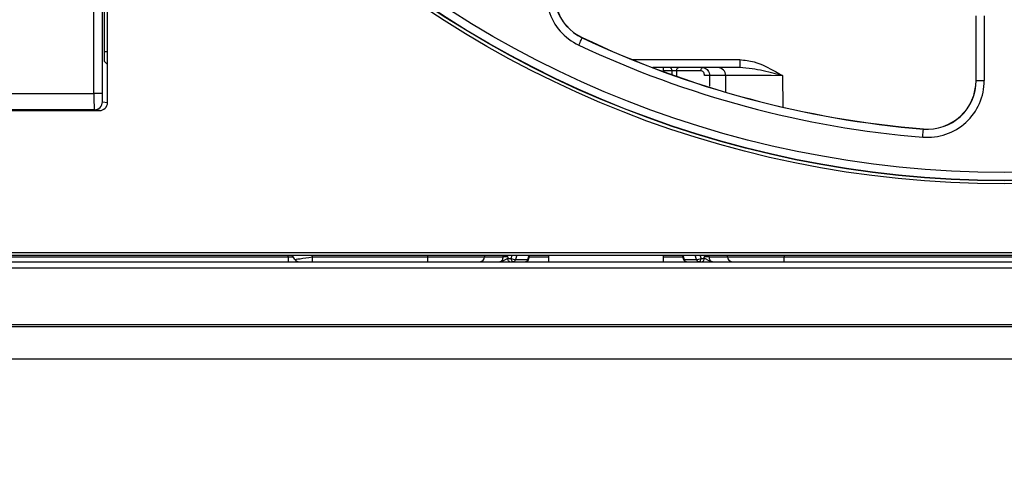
# Paper-space layout 'Sheet1' of a CAD drawing. Header units: millimetres. Extents: x 0 to 420, y 0 to 297.
# Tile 4 of 130: x 47.61 to 59.77, y 46.15 to 51.57. Entities that reach past the tile are written whole.
import ezdxf

# ---------------------------------------------------------------- set-up
doc = ezdxf.new("R2010")
doc.units = ezdxf.units.MM
doc.layers.add('SLD-0', color=179, linetype='Continuous')
doc.styles.add('SLDTEXTSTYLE1', font='TXT', dxfattribs={"width": 0.75})
doc.styles.add('SLDTEXTSTYLE3', font='TXT', dxfattribs={"width": 0.96})
doc.dimstyles.new('SLDDIMSTYLE1', dxfattribs={"dimtxt": 2.5, "dimasz": 3.302, "dimexe": 0, "dimexo": 0.0625, "dimtad": 1, "dimdec": 1, "dimlfac": 5, "dimrnd": 1e-09, "dimzin": 4, "dimdsep": 46, "dimtxsty": 'SLDTEXTSTYLE1', "dimblk1": 'NONE', "dimblk2": 'NONE', "dimsah": 1, "dimcen": 0.09, "dimadec": 0, "dimazin": 1, "dimtfac": 1, "dimtofl": 0, "dimtmove": 0, "dimatfit": 3, "dimldrblk": 'NONE', "dimfxl": 0, "dimfrac": 2, "dimtolj": 1, "dimtzin": 12, "dimarcsym": 0})
doc.dimstyles.new('SLDDIMSTYLE2', dxfattribs={"dimtxt": 2.5, "dimasz": 3.302, "dimexe": 0, "dimexo": 0.0625, "dimtad": 1, "dimdec": 0, "dimlfac": 5, "dimrnd": 1e-09, "dimzin": 12, "dimdsep": 46, "dimtxsty": 'SLDTEXTSTYLE1', "dimblk1": 'NONE', "dimblk2": 'NONE', "dimsah": 1, "dimcen": 0.09, "dimadec": 0, "dimazin": 3, "dimtfac": 1, "dimtofl": 0, "dimtmove": 0, "dimatfit": 3, "dimldrblk": 'NONE', "dimfxl": 0, "dimfrac": 2, "dimtolj": 1, "dimtzin": 12, "dimarcsym": 0})
doc.dimstyles.new('SLDDIMSTYLE3', dxfattribs={"dimtxt": 2.5, "dimasz": 3.302, "dimexe": 0, "dimexo": 0.0625, "dimtad": 1, "dimdec": 1, "dimlfac": 5, "dimrnd": 1e-09, "dimzin": 4, "dimdsep": 46, "dimtxsty": 'SLDTEXTSTYLE1', "dimblk1": 'NONE', "dimblk2": 'NONE', "dimsah": 1, "dimcen": 0, "dimadec": 0, "dimazin": 1, "dimtfac": 1, "dimtmove": 0, "dimatfit": 3, "dimldrblk": 'NONE', "dimfxl": 0, "dimfrac": 2, "dimtolj": 1, "dimtzin": 12, "dimarcsym": 0})
doc.dimstyles.new('SLDDIMSTYLE4', dxfattribs={"dimtxt": 2.5, "dimasz": 3.302, "dimexe": 0, "dimexo": 0.0625, "dimtad": 1, "dimdec": 1, "dimlfac": 5, "dimrnd": 1e-09, "dimzin": 12, "dimdsep": 46, "dimtxsty": 'SLDTEXTSTYLE1', "dimblk1": 'NONE', "dimblk2": 'NONE', "dimsah": 1, "dimcen": 0, "dimadec": 0, "dimazin": 3, "dimtfac": 1, "dimtmove": 0, "dimatfit": 3, "dimldrblk": 'NONE', "dimfxl": 0, "dimfrac": 2, "dimtolj": 1, "dimtzin": 12, "dimarcsym": 0})

# ---------------------------------------------------------------- blocks, each defined once
blk = doc.blocks.new('_D_13')
at = {"layer": 'SLD-0', "color": 179}
for p, q in [((43.958, 47.682), (43.958, 22.994)), ((133.36, 47.656), (133.36, 22.994)), ((43.958, 23.994), (46.958, 24.494)), ((46.958, 23.494), (46.958, 24.494)), ((130.36, 24.494), (133.36, 23.994)), ((130.36, 24.494), (130.36, 23.494)), ((46.958, 23.494), (43.958, 23.994)), ((43.958, 23.994), (46.958, 23.994)), ((43.958, 23.994), (133.36, 23.994)), ((133.36, 23.994), (130.36, 23.494)), ((133.36, 23.994), (130.36, 23.994))]:
    blk.add_line(p, q, dxfattribs=at)
at = {"layer": 'SLD-0', "color": 179, "insert": (84.502, 27.029), "char_height": 2.5, "attachment_point": 1, "style": 'SLDTEXTSTYLE3'}
blk.add_mtext('447.0', dxfattribs=at)
blk = doc.blocks.new('_None')
blk = doc.blocks.new('_D_14')
at = {"layer": 'SLD-0', "color": 179}
for p, q in [((44.654, 47.335), (44.654, 30.889)), ((132.654, 47.335), (132.654, 30.889)), ((44.654, 31.889), (47.654, 32.389)), ((47.654, 31.389), (47.654, 32.389)), ((129.654, 32.389), (132.654, 31.889)), ((129.654, 32.389), (129.654, 31.389)), ((47.654, 31.389), (44.654, 31.889)), ((44.654, 31.889), (47.654, 31.889)), ((44.654, 31.889), (132.654, 31.889)), ((132.654, 31.889), (129.654, 31.389)), ((132.654, 31.889), (129.654, 31.889))]:
    blk.add_line(p, q, dxfattribs=at)
for centre, start, end in [((88.466, 33.874), 153.4349, 206.5651), ((88.841, 33.874), 333.4349, 26.5651)]:
    blk.add_arc(centre, 4.437, start, end, dxfattribs=at)
at = {"layer": 'SLD-0', "color": 179, "insert": (84.497, 34.924), "char_height": 2.5, "attachment_point": 1, "style": 'SLDTEXTSTYLE3'}
blk.add_mtext('440.0', dxfattribs=at)
blk = doc.blocks.new('_D_15')
at = {"layer": 'SLD-0', "color": 179}
for p, q in [((47.301, 108.626), (26.795, 108.626)), ((27.295, 105.626), (27.795, 108.626)), ((27.795, 108.626), (28.295, 105.626)), ((27.795, 108.626), (27.795, 105.626)), ((27.795, 47.375), (27.795, 108.626)), ((27.295, 105.626), (28.295, 105.626)), ((27.795, 47.375), (27.295, 50.375)), ((28.295, 50.375), (27.295, 50.375)), ((28.295, 50.375), (27.795, 47.375)), ((27.795, 47.375), (27.795, 50.375)), ((44.214, 47.375), (26.795, 47.375))]:
    blk.add_line(p, q, dxfattribs=at)
at = {"layer": 'SLD-0', "color": 179, "insert": (24.76, 75.23), "char_height": 2.5, "attachment_point": 1, "rotation": 90, "style": 'SLDTEXTSTYLE3'}
blk.add_mtext('306', dxfattribs=at)
blk = doc.blocks.new('_D_22')
at = {"layer": 'SLD-0', "color": 179}
for p, q in [((177.639, 244.196), (170.681, 237.013)), ((170.681, 237.013), (163.266, 229.357)), ((168.235, 235.206), (170.681, 237.013)), ((170.681, 237.013), (168.594, 234.858)), ((170.681, 237.013), (168.953, 234.51)), ((168.235, 235.206), (168.953, 234.51)), ((163.266, 229.357), (151.443, 229.357))]:
    blk.add_line(p, q, dxfattribs=at)
at = {"layer": 'SLD-0', "color": 179, "char_height": 2.5, "attachment_point": 1, "style": 'SLDTEXTSTYLE3'}
for s, insert in [('%%c', (150.193, 232.392)), ('20.0', (155.213, 232.43))]:
    blk.add_mtext(s, dxfattribs=dict(at, insert=insert))
blk = doc.blocks.new('_D_23')
at = {"layer": 'SLD-0', "color": 179}
for p, q in [((163.999, 261.493), (154.023, 261.493)), ((172.8, 249.896), (163.999, 261.493)), ((171.384, 252.588), (170.588, 251.984)), ((171.384, 252.588), (172.8, 249.896)), ((172.8, 249.896), (170.986, 252.286)), ((172.8, 249.896), (170.588, 251.984)), ((175.52, 246.312), (172.8, 249.896))]:
    blk.add_line(p, q, dxfattribs=at)
at = {"layer": 'SLD-0', "color": 179, "char_height": 2.5, "attachment_point": 1, "style": 'SLDTEXTSTYLE3'}
for s, insert in [('%%c', (152.773, 264.528)), ('9.0', (157.794, 264.566))]:
    blk.add_mtext(s, dxfattribs=dict(at, insert=insert))
blk = doc.blocks.new('_D_24')
at = {"layer": 'SLD-0', "color": 179}
for p, q in [((241.453, 256.697), (250.709, 264.131)), ((250.709, 264.131), (262.532, 264.131)), ((241.453, 256.697), (243.478, 258.965)), ((244.105, 258.186), (243.478, 258.965)), ((241.453, 256.697), (243.792, 258.576)), ((244.105, 258.186), (241.453, 256.697)), ((236.385, 252.627), (241.453, 256.697))]:
    blk.add_line(p, q, dxfattribs=at)
at = {"layer": 'SLD-0', "color": 179, "char_height": 2.5, "attachment_point": 1, "style": 'SLDTEXTSTYLE3'}
for s, insert in [('%%c', (251.047, 267.167)), ('13.0', (256.067, 267.205))]:
    blk.add_mtext(s, dxfattribs=dict(at, insert=insert))
blk = doc.blocks.new('_D_25')
at = {"layer": 'SLD-0', "color": 179}
for p, q in [((240.691, 239.098), (237.146, 235.226)), ((237.146, 235.226), (227.951, 225.18)), ((234.752, 233.35), (237.146, 235.226)), ((237.146, 235.226), (235.121, 233.013)), ((237.146, 235.226), (235.489, 232.675)), ((234.752, 233.35), (235.489, 232.675)), ((227.951, 225.18), (216.128, 225.18))]:
    blk.add_line(p, q, dxfattribs=at)
at = {"layer": 'SLD-0', "color": 179, "char_height": 2.5, "attachment_point": 1, "style": 'SLDTEXTSTYLE3'}
for s, insert in [('%%c', (214.878, 228.215)), ('10.5', (219.898, 228.254))]:
    blk.add_mtext(s, dxfattribs=dict(at, insert=insert))
blk = doc.blocks.new('_D_28')
at = {"layer": 'SLD-0', "color": 179}
for p, q in [((173.264, 174.39), (183.569, 183.365)), ((183.569, 183.365), (193.545, 183.365)), ((173.264, 174.39), (175.198, 176.738)), ((175.855, 175.984), (175.198, 176.738)), ((173.264, 174.39), (175.526, 176.361)), ((175.855, 175.984), (173.264, 174.39)), ((169.87, 171.435), (173.264, 174.39))]:
    blk.add_line(p, q, dxfattribs=at)
at = {"layer": 'SLD-0', "color": 179, "char_height": 2.5, "attachment_point": 1, "style": 'SLDTEXTSTYLE3'}
for s, insert in [('%%c', (183.906, 186.4)), ('9.0', (188.927, 186.438))]:
    blk.add_mtext(s, dxfattribs=dict(at, insert=insert))
blk = doc.blocks.new('_D_30')
at = {"layer": 'SLD-0', "color": 179}
for p, q in [((230.033, 164.087), (234.374, 159.249)), ((236.006, 156.682), (234.374, 159.249)), ((234.374, 159.249), (236.75, 157.35)), ((234.374, 159.249), (236.378, 157.016)), ((234.374, 159.249), (244.668, 147.778)), ((236.006, 156.682), (236.75, 157.35)), ((244.668, 147.778), (256.491, 147.778))]:
    blk.add_line(p, q, dxfattribs=at)
at = {"layer": 'SLD-0', "color": 179, "char_height": 2.5, "attachment_point": 1, "style": 'SLDTEXTSTYLE3'}
for s, insert in [('%%c', (245.006, 150.813)), ('13.0', (250.026, 150.851))]:
    blk.add_mtext(s, dxfattribs=dict(at, insert=insert))
blk = doc.blocks.new('_D_31')
at = {"layer": 'SLD-0', "color": 179}
for p, q in [((224.118, 191.46), (212.295, 191.46)), ((230.761, 181.361), (224.118, 191.46)), ((229.53, 184.142), (228.695, 183.593)), ((229.53, 184.142), (230.761, 181.361)), ((230.761, 181.361), (229.113, 183.868)), ((230.761, 181.361), (228.695, 183.593)), ((233.646, 176.975), (230.761, 181.361))]:
    blk.add_line(p, q, dxfattribs=at)
at = {"layer": 'SLD-0', "color": 179, "char_height": 2.5, "attachment_point": 1, "style": 'SLDTEXTSTYLE3'}
for s, insert in [('%%c', (211.045, 194.495)), ('10.5', (216.066, 194.534))]:
    blk.add_mtext(s, dxfattribs=dict(at, insert=insert))

psp = doc.layouts.new('Sheet1')

# ---------------------------------------------------------------- linework, layer by layer
at = {"layer": 'SLD-0', "color": 179, "linetype": 'Continuous', "lineweight": 25}
for p, q in [((48.527, 50.654), (48.527, 54.258)), ((48.627, 54.258), (48.627, 50.654)), ((48.695, 51.014), (48.695, 53.898)), ((48.654, 53.856), (48.654, 51.056)), ((59.424, 50.815), (59.424, 51.618)), ((59.426, 50.815), (59.426, 51.618)), ((59.526, 51.618), (59.526, 50.815)), ((54.551, 51.329), (54.555, 51.337)), ((54.555, 51.337), (54.557, 51.342)), ((54.557, 51.342), (54.558, 51.344)), ((54.558, 51.344), (54.559, 51.347)), ((54.516, 51.254), (54.524, 51.271)), ((54.524, 51.271), (54.532, 51.288)), ((54.532, 51.288), (54.539, 51.304)), ((54.539, 51.304), (54.545, 51.317)), ((54.545, 51.317), (54.551, 51.329)), ((48.654, 51.056), (48.695, 51.014)), ((48.695, 50.544), (48.695, 51.014)), ((56.506, 50.975), (55.431, 50.975)), ((55.565, 50.925), (55.565, 50.975)), ((55.733, 50.964), (55.737, 50.969)), ((55.737, 50.969), (55.741, 50.972)), ((55.741, 50.972), (55.746, 50.975)), ((55.746, 50.975), (55.751, 50.975)), ((56.032, 50.964), (56.036, 50.969)), ((56.036, 50.969), (56.041, 50.972)), ((56.041, 50.972), (56.046, 50.975)), ((56.046, 50.975), (56.05, 50.975)), ((56.506, 51.074), (56.506, 50.975)), ((55.725, 50.936), (55.726, 50.944)), ((56.025, 50.936), (55.725, 50.936)), ((55.726, 50.944), (55.727, 50.951)), ((55.727, 50.951), (55.73, 50.958)), ((55.73, 50.958), (55.733, 50.964)), ((56.025, 50.944), (56.027, 50.951)), ((56.025, 50.936), (56.025, 50.944)), ((56.027, 50.951), (56.029, 50.958)), ((56.029, 50.958), (56.032, 50.964)), ((56.333, 50.876), (56.131, 50.876)), ((56.335, 50.671), (56.333, 50.876)), ((59.426, 50.815), (59.424, 50.815)), ((59.426, 50.815), (59.526, 50.815)), ((47.18, 50.654), (48.527, 50.654)), ((48.627, 50.654), (48.527, 50.654)), ((48.632, 50.554), (48.695, 50.544)), ((47.112, 50.444), (48.595, 50.444)), ((48.532, 50.454), (47.175, 50.454)), ((48.595, 50.444), (48.532, 50.454)), ((58.766, 50.115), (58.768, 50.134)), ((58.768, 50.134), (58.769, 50.153)), ((58.769, 50.153), (58.771, 50.17)), ((58.771, 50.17), (58.772, 50.185)), ((58.772, 50.185), (58.773, 50.197)), ((58.773, 50.197), (58.774, 50.207)), ((58.774, 50.215), (58.774, 50.217)), ((58.774, 50.212), (58.774, 50.215)), ((58.774, 50.207), (58.774, 50.212)), ((44.058, 48.688), (72.439, 48.688)), ((45.793, 48.656), (72.034, 48.656)), ((51.011, 48.603), (50.978, 48.656)), ((53.354, 48.656), (53.354, 48.635)), ((53.897, 48.603), (53.914, 48.656)), ((54.143, 48.656), (54.143, 48.575)), ((55.565, 48.575), (55.565, 48.656)), ((55.793, 48.656), (55.811, 48.603)), ((56.353, 48.635), (56.353, 48.656)), ((45.214, 48.575), (132.094, 48.575)), ((46.679, 48.635), (50.926, 48.635)), ((50.926, 48.635), (50.926, 48.575)), ((51.227, 48.635), (52.654, 48.635)), ((51.227, 48.575), (51.227, 48.635)), ((52.654, 48.575), (52.654, 48.635)), ((53.354, 48.635), (53.582, 48.635)), ((53.642, 48.635), (53.64, 48.615)), ((53.64, 48.615), (53.68, 48.615)), ((53.64, 48.607), (53.64, 48.615)), ((53.642, 48.6), (53.64, 48.607)), ((53.644, 48.593), (53.642, 48.6)), ((53.648, 48.587), (53.644, 48.593)), ((53.651, 48.582), (53.648, 48.587)), ((53.656, 48.578), (53.651, 48.582)), ((53.661, 48.576), (53.656, 48.578)), ((53.666, 48.575), (53.661, 48.576)), ((53.68, 48.615), (53.681, 48.607)), ((53.681, 48.607), (53.682, 48.6)), ((53.682, 48.6), (53.685, 48.593)), ((53.685, 48.593), (53.688, 48.587)), ((53.688, 48.587), (53.692, 48.582)), ((53.692, 48.582), (53.696, 48.578)), ((53.696, 48.578), (53.701, 48.576)), ((53.701, 48.576), (53.706, 48.575)), ((53.734, 48.6), (53.887, 48.6)), ((55.82, 48.6), (55.973, 48.6)), ((56.001, 48.575), (56.006, 48.576)), ((56.006, 48.576), (56.011, 48.578)), ((56.011, 48.578), (56.015, 48.582)), ((56.015, 48.582), (56.019, 48.587)), ((56.019, 48.587), (56.022, 48.593)), ((56.022, 48.593), (56.025, 48.6)), ((56.025, 48.6), (56.026, 48.607)), ((56.026, 48.607), (56.027, 48.615)), ((56.027, 48.615), (56.067, 48.615)), ((56.041, 48.575), (56.046, 48.576)), ((56.046, 48.576), (56.051, 48.578)), ((56.051, 48.578), (56.056, 48.582)), ((56.056, 48.582), (56.059, 48.587)), ((56.059, 48.587), (56.063, 48.593)), ((56.063, 48.593), (56.065, 48.6)), ((56.065, 48.6), (56.067, 48.607)), ((56.067, 48.615), (56.066, 48.635)), ((56.067, 48.607), (56.067, 48.615)), ((56.125, 48.635), (56.353, 48.635)), ((57.053, 48.635), (62.654, 48.635)), ((57.053, 48.575), (57.053, 48.635)), ((45.214, 48.5), (132.094, 48.5)), ((45.214, 47.797), (132.094, 47.797)), ((47.214, 47.775), (68.754, 47.775)), ((47.214, 47.375), (68.754, 47.375))]:
    psp.add_line(p, q, dxfattribs=at)
at = {"layer": 'SLD-0', "color": 8, "linetype": 'Continuous', "lineweight": 25}
for p, q in [((48.654, 51.174), (48.695, 51.174)), ((55.179, 51.074), (56.506, 51.074)), ((55.669, 50.936), (55.565, 50.936)), ((55.669, 50.887), (55.669, 50.936)), ((55.725, 50.936), (55.725, 50.867)), ((56.131, 50.876), (56.131, 50.796)), ((57.033, 50.876), (57.037, 50.487)), ((56.131, 50.796), (56.131, 50.745)), ((50.926, 48.635), (50.925, 48.656)), ((51.214, 48.656), (51.227, 48.635)), ((52.654, 48.635), (52.654, 48.656)), ((53.582, 48.635), (53.582, 48.656)), ((53.68, 48.615), (53.693, 48.656)), ((53.751, 48.656), (53.734, 48.6)), ((53.887, 48.6), (53.905, 48.656)), ((55.802, 48.656), (55.82, 48.6)), ((55.973, 48.6), (55.956, 48.656)), ((56.014, 48.656), (56.027, 48.615)), ((56.125, 48.656), (56.125, 48.635)), ((57.053, 48.656), (57.053, 48.635)), ((53.887, 48.6), (53.891, 48.6)), ((53.891, 48.6), (53.894, 48.601)), ((53.894, 48.601), (53.896, 48.602)), ((53.896, 48.602), (53.897, 48.603)), ((53.907, 48.635), (54.143, 48.635)), ((55.565, 48.635), (55.8, 48.635)), ((55.811, 48.602), (55.811, 48.603)), ((55.813, 48.601), (55.811, 48.602)), ((55.816, 48.6), (55.813, 48.601)), ((55.82, 48.6), (55.816, 48.6))]:
    psp.add_line(p, q, dxfattribs=at)
at = {"layer": 'SLD-0', "color": 179, "linetype": 'Continuous', "lineweight": 25}
for radius in [12.84, 12.8, 12.796, 12.696]:
    psp.add_circle((59.774, 62.376), radius, dxfattribs=at)
for centre, radius, start, end in [((54.816, 51.889), 0.702, 150, 244.6976), ((54.816, 51.889), 0.602, 150, 244.6976), ((54.816, 51.889), 0.6, 150, 244.6976), ((59.774, 62.376), 12.202, 244.6976, 265.3024), ((59.774, 62.376), 12.2, 244.6976, 265.3024), ((59.774, 62.376), 12.302, 244.6976, 265.3024), ((55.633, 50.94), 0.0361, 354.2678, 81.607), ((56.233, 50.875), 0.1, 0.5, 90), ((56.093, 49.442), 1.435, 88.4651, 90.8709), ((58.824, 50.815), 0.702, 265.3024, 0), ((58.824, 50.815), 0.602, 265.3024, 360), ((58.824, 50.815), 0.6, 265.3024, 360), ((48.532, 50.554), 0.1, 270.0682, 0.0073), ((51.062, 48.635), 0.06, 212.4424, 270), ((53.294, 48.635), 0.06, 270, 359.5), ((53.62, 47.149), 1.486, 89.1859, 91.4849), ((53.74, 48.726), 0.126, 241.966, 267.5429), ((53.703, 48.607), 0.0318, 274.9383, 347.081), ((53.859, 48.615), 0.04, 270, 341.6825), ((53.856, 48.607), 0.0318, 274.9371, 347.0844), ((55.849, 48.615), 0.04, 198.3176, 270), ((55.851, 48.607), 0.0318, 192.9156, 265.0628), ((55.968, 48.726), 0.126, 272.4571, 298.034), ((56.004, 48.607), 0.0318, 192.919, 265.0617), ((56.087, 47.149), 1.486, 88.5151, 90.8141), ((56.413, 48.635), 0.06, 180.5, 270)]:
    psp.add_arc(centre, radius, start, end, dxfattribs=at)
for centre, major_axis, ratio, start_param, end_param in [((55.7, 50.935), (0.04, -0.0001), 0.024583, 0.872949, 2.443441), ((57.033, 50.875), (0.7, -0.001), 0.001246, 1.570885, 3.141605), ((48.532, 50.654), (0, 0.2), 0.026204, 1.570796, 3.132684), ((48.632, 50.654), (0, 0.1), 0.052408, 1.570796, 3.132866), ((48.595, 50.544), (0.0988, -0.0164), 0.998592, 4.877622, 6.447962), ((51.228, 48.635), (0.217, 0.032), 0.001844, 3.142413, 4.708526), ((52.654, 48.635), (0.7, -0.001), 0.000748, 4.712461, 6.283189), ((57.053, 48.635), (0.7, 0.001), 0.000748, 3.141599, 4.712317)]:
    psp.add_ellipse(centre, major_axis=major_axis, ratio=ratio, start_param=start_param, end_param=end_param, dxfattribs=at)
at = {"layer": 'SLD-0', "color": 8, "linetype": 'Continuous', "lineweight": 25}
psp.add_ellipse((50.926, 48.635), major_axis=(0.1, -0.003), ratio=0.005199, start_param=4.71328, end_param=5.437556, dxfattribs=at)
at = {"layer": 'SLD-0', "color": 179, "linetype": 'Continuous', "lineweight": 25}
for points, knots in [([(56.05, 50.975), (56.06, 50.974), (56.078, 50.972), (56.103, 50.954), (56.121, 50.928), (56.13, 50.9), (56.131, 50.883), (56.131, 50.876)], [0, 0, 0, 0, 0.219336, 0.439114, 0.65821, 0.874934, 1, 1, 1, 1]), ([(56.506, 51.074), (56.566, 51.068), (56.722, 51.05), (56.892, 50.957), (57.004, 50.893), (57.033, 50.877), (57.033, 50.876)], [0, 0, 0, 0, 0.31671, 0.822679, 0.996145, 1, 1, 1, 1]), ([(57.033, 50.876), (57.033, 50.876), (57.028, 50.878), (56.994, 50.886), (56.868, 50.917), (56.698, 50.961), (56.557, 50.972), (56.506, 50.975)], [0, 0, 0, 0, 0.004346, 0.028905, 0.190871, 0.710615, 1, 1, 1, 1]), ([(56.071, 50.877), (56.071, 50.88), (56.07, 50.891), (56.065, 50.908), (56.055, 50.923), (56.041, 50.934), (56.03, 50.935), (56.025, 50.936)], [0, 0, 0, 0, 0.1244295, 0.3403833, 0.5593672, 0.7797149, 1, 1, 1, 1]), ([(53.539, 48.575), (53.543, 48.576), (53.551, 48.576), (53.563, 48.583), (53.573, 48.597), (53.581, 48.615), (53.581, 48.628), (53.582, 48.635)], [0, 0, 0, 0, 0.141566, 0.359659, 0.575047, 0.78801, 1, 1, 1, 1]), ([(53.539, 48.575), (53.54, 48.575), (53.543, 48.575), (53.557, 48.576), (53.581, 48.585), (53.605, 48.601), (53.626, 48.611), (53.636, 48.613), (53.64, 48.615)], [0, 0, 0, 0, 0.006529, 0.088802, 0.389621, 0.694077, 0.857539, 1, 1, 1, 1]), ([(56.168, 48.575), (56.167, 48.575), (56.164, 48.575), (56.15, 48.576), (56.126, 48.585), (56.102, 48.601), (56.081, 48.611), (56.072, 48.613), (56.067, 48.615)], [0, 0, 0, 0, 0.006529, 0.088802, 0.389621, 0.694077, 0.857539, 1, 1, 1, 1]), ([(56.125, 48.635), (56.126, 48.628), (56.126, 48.615), (56.134, 48.597), (56.144, 48.583), (56.156, 48.576), (56.164, 48.576), (56.168, 48.575)], [0, 0, 0, 0, 0.21199, 0.424953, 0.640341, 0.858434, 1, 1, 1, 1])]:
    psp.add_open_spline(points, degree=3, knots=knots, dxfattribs=at)

# ---------------------------------------------------------------- dimensions: what is measured, and where the dimension line sits
at = {"layer": 'SLD-0', "color": 179}
for p1, dimstyle, picture, middle in [((0.889, 0.948), 'SLDDIMSTYLE3', '_D_24', (257.414, 266.248)), ((0.517, 0.737), 'SLDDIMSTYLE3', '_D_23', (158.218, 263.609)), ((1.173, 1.62), 'SLDDIMSTYLE3', '_D_22', (156.561, 231.473)), ((0.745, 0.74), 'SLDDIMSTYLE4', '_D_25', (221.245, 227.297)), ((0.831303, 0.6414323), 'SLDDIMSTYLE4', '_D_31', (217.4129934, 193.5763759)), ((0.634, 0.639), 'SLDDIMSTYLE3', '_D_28', (189.351, 185.481)), ((1.067, 0.743), 'SLDDIMSTYLE3', '_D_30', (251.373, 149.894))]:
    dim = psp.add_diameter_dim_2p(p1=p1, p2=(0, 0), dimstyle=dimstyle, dxfattribs=at)
    dim.commit()
    dim.dimension.update_dxf_attribs({"geometry": picture, "text_midpoint": middle, "dimtype": 163})
dim = psp.add_linear_dim(base=(27.795, 47.375), p1=(48.301, 108.626), p2=(45.214, 47.375), angle=90, dimstyle='SLDDIMSTYLE2', dxfattribs=at)
dim.commit()
dim.dimension.update_dxf_attribs({"geometry": '_D_15', "text_midpoint": (27.795, 78.001), "dimtype": 160})
dim = psp.add_linear_dim(base=(43.958, 23.994), p1=(133.36, 48.656), p2=(43.958, 48.682), dimstyle='SLDDIMSTYLE1', dxfattribs=at)
dim.commit()
dim.dimension.update_dxf_attribs({"geometry": '_D_13', "text_midpoint": (88.659, 23.994), "dimtype": 160})
dim = psp.add_linear_dim(base=(44.654, 31.889), p1=(132.654, 48.335), p2=(44.654, 48.335), text='(<>)', dimstyle='SLDDIMSTYLE1', dxfattribs=at)
dim.commit()
dim.dimension.update_dxf_attribs({"geometry": '_D_14', "text_midpoint": (88.654, 31.889), "dimtype": 160})

doc.saveas('drawing.dxf')
